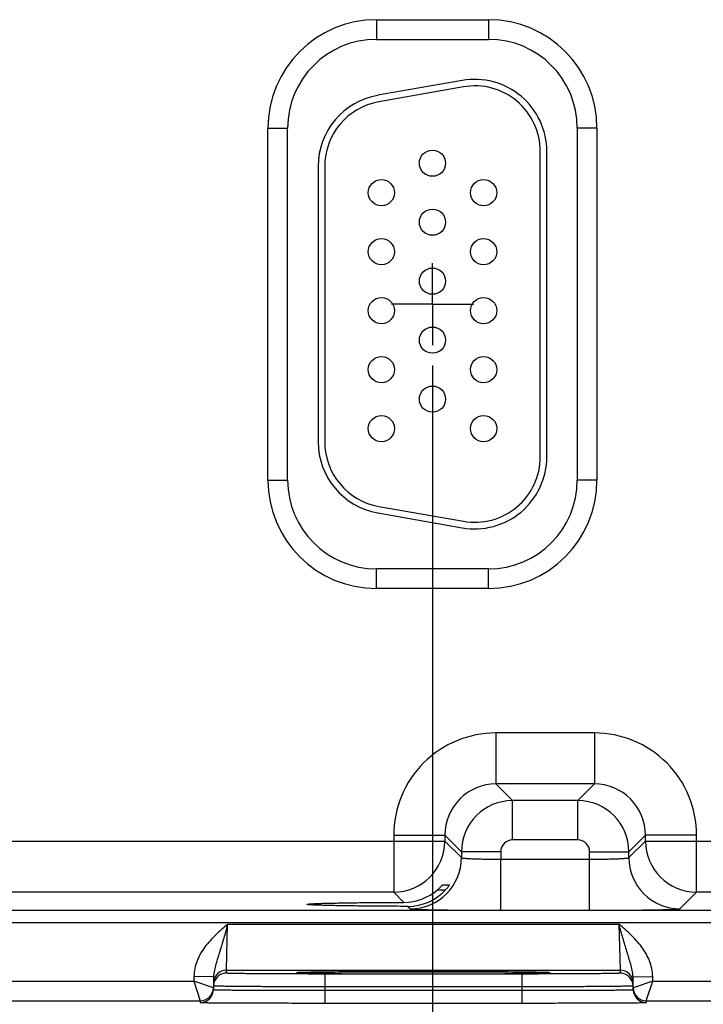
# Model space of a CAD drawing. Header units: inches. Extents: x 0 to 34, y 0 to 22.
# Tile 22 of 41: x 14.8 to 16.8, y 8.1 to 11.1. Entities that reach past the tile are written whole.
import ezdxf

# ---------------------------------------------------------------- set-up
doc = ezdxf.new("R2010")
doc.units = ezdxf.units.IN
doc.header["$LTSCALE"] = 1.87
doc.header["$MEASUREMENT"] = 0
doc.linetypes.add('CENTER', pattern=[0.6, 0.375, -0.075, 0.075, -0.075])
doc.layers.get('0').update_dxf_attribs({"linetype": 'CONTINUOUS'})
doc.layers.add('02___PRT_ALL_AXES', color=7, linetype='CONTINUOUS')
doc.layers.add('DIMENSIONS', color=7, linetype='CONTINUOUS')
doc.styles.get("Standard").update_dxf_attribs({"font": 'txt', "width": 0.8})
doc.dimstyles.new('DIMSTYLE_1', dxfattribs={"dimtxt": 0.125, "dimasz": 0.18, "dimexe": 0.125, "dimexo": 0.0625, "dimgap": 0.03125, "dimtad": 0, "dimtih": 1, "dimtoh": 1, "dimlfac": 0.5, "dimzin": 4, "dimdsep": 46, "dimtxsty": 'STANDARD', "dimblk": '_FILLED', "dimblk1": '_FILLED', "dimblk2": '_FILLED', "dimcen": 0.09, "dimadec": 0, "dimazin": 0, "dimtp": 0.01, "dimtm": 0.01, "dimtfac": 1, "dimtofl": 0, "dimtmove": 0, "dimatfit": 3, "dimldrblk": '_FILLED', "dimfxl": 1, "dimtolj": 1, "dimtzin": 4, "dimarcsym": 0})

# ---------------------------------------------------------------- blocks, each defined once
blk = doc.blocks.new('*D8')
at = {"layer": 'DIMENSIONS', "color": 2, "linetype": 'CONTINUOUS'}
blk.add_line((16.0232, 10.049), (16.0232, 7.4074), dxfattribs=at)
at = {"layer": 'DIMENSIONS', "color": 2, "linetype": 'CONTINUOUS', "insert": (15.9607, 7.3449), "char_height": 0.125, "width": 1.225, "attachment_point": 3, "rotation": 90, "line_spacing_factor": 0.9}
blk.add_mtext('5.82{\\Ftxt.shx;\\W1.000000;\\H0.125000; }[147.7]', dxfattribs=at)
blk = doc.blocks.new('_FILLED')
at = {"color": 0, "linetype": 'BYBLOCK'}
blk.add_solid([(0, 0), (-1, 0.174), (-1, -0.174)], dxfattribs=at)
blk = doc.blocks.new('*D9')
at = {"layer": 'DIMENSIONS', "color": 2, "linetype": 'CONTINUOUS'}
blk.add_line((18.1332, 10.049), (18.1332, 7.4074), dxfattribs=at)
at = {"layer": 'DIMENSIONS', "color": 2, "linetype": 'CONTINUOUS', "insert": (18.0707, 7.3449), "char_height": 0.125, "width": 1.225, "attachment_point": 3, "rotation": 90, "line_spacing_factor": 0.9}
blk.add_mtext('6.87{\\Ftxt.shx;\\W1.000000;\\H0.125000; }[174.5]', dxfattribs=at)
blk = doc.blocks.new('*D10')
at = {"layer": 'DIMENSIONS', "color": 2, "linetype": 'CONTINUOUS'}
blk.add_line((20.2432, 10.049), (20.2432, 7.4074), dxfattribs=at)
at = {"layer": 'DIMENSIONS', "color": 2, "linetype": 'CONTINUOUS', "insert": (20.1807, 7.3449), "char_height": 0.125, "width": 1.225, "attachment_point": 3, "rotation": 90, "line_spacing_factor": 0.9}
blk.add_mtext('7.93{\\Ftxt.shx;\\W1.000000;\\H0.125000; }[201.3]', dxfattribs=at)
blk = doc.blocks.new('*D11')
at = {"layer": 'DIMENSIONS', "color": 2, "linetype": 'CONTINUOUS'}
blk.add_line((21.2982, 10.429), (21.2982, 7.4074), dxfattribs=at)
at = {"layer": 'DIMENSIONS', "color": 2, "linetype": 'CONTINUOUS', "insert": (21.2357, 7.3449), "char_height": 0.125, "width": 1.225, "attachment_point": 3, "rotation": 90, "line_spacing_factor": 0.9}
blk.add_mtext('8.45{\\Ftxt.shx;\\W1.000000;\\H0.125000; }[214.7]', dxfattribs=at)
blk = doc.blocks.new('*D12')
at = {"layer": 'DIMENSIONS', "color": 2, "linetype": 'CONTINUOUS'}
blk.add_line((22.3532, 10.049), (22.3532, 7.4074), dxfattribs=at)
at = {"layer": 'DIMENSIONS', "color": 2, "linetype": 'CONTINUOUS', "insert": (22.2907, 7.3449), "char_height": 0.125, "width": 1.225, "attachment_point": 3, "rotation": 90, "line_spacing_factor": 0.9}
blk.add_mtext('8.98{\\Ftxt.shx;\\W1.000000;\\H0.125000; }[228.1]', dxfattribs=at)
blk = doc.blocks.new('*D13')
at = {"layer": 'DIMENSIONS', "color": 2, "linetype": 'CONTINUOUS'}
blk.add_line((24.4632, 10.049), (24.4632, 7.4074), dxfattribs=at)
at = {"layer": 'DIMENSIONS', "color": 2, "linetype": 'CONTINUOUS', "insert": (24.4007, 7.3449), "char_height": 0.125, "width": 1.325, "attachment_point": 3, "rotation": 90, "line_spacing_factor": 0.9}
blk.add_mtext('10.04{\\Ftxt.shx;\\W1.000000;\\H0.125000; }[254.9]', dxfattribs=at)
blk = doc.blocks.new('*D14')
at = {"layer": 'DIMENSIONS', "color": 2, "linetype": 'CONTINUOUS'}
blk.add_line((26.5732, 10.049), (26.5732, 7.4074), dxfattribs=at)
at = {"layer": 'DIMENSIONS', "color": 2, "linetype": 'CONTINUOUS', "insert": (26.5107, 7.3449), "char_height": 0.125, "width": 1.325, "attachment_point": 3, "rotation": 90, "line_spacing_factor": 0.9}
blk.add_mtext('11.09{\\Ftxt.shx;\\W1.000000;\\H0.125000; }[281.7]', dxfattribs=at)
blk = doc.blocks.new('*D15')
at = {"layer": 'DIMENSIONS', "color": 2, "linetype": 'CONTINUOUS'}
blk.add_line((28.6832, 10.049), (28.6832, 7.4074), dxfattribs=at)
at = {"layer": 'DIMENSIONS', "color": 2, "linetype": 'CONTINUOUS', "insert": (28.6207, 7.3449), "char_height": 0.125, "width": 1.325, "attachment_point": 3, "rotation": 90, "line_spacing_factor": 0.9}
blk.add_mtext('12.15{\\Ftxt.shx;\\W1.000000;\\H0.125000; }[308.5]', dxfattribs=at)

msp = doc.modelspace()

# ---------------------------------------------------------------- linework, layer by layer
at = {"color": 7, "linetype": 'CONTINUOUS'}
for p, q in [((15.8522, 11.1045), (15.8522, 11.0445)), ((15.8522, 11.1045), (16.1942, 11.1045)), ((16.1942, 11.1045), (16.1942, 11.0445)), ((15.8522, 11.0445), (16.1942, 11.0445)), ((16.114, 10.9192), (15.856, 10.8737)), ((16.1174, 10.8995), (15.8594, 10.854)), ((15.5211, 9.6995), (15.5211, 10.7735)), ((15.5211, 10.7735), (15.5811, 10.7735)), ((15.5811, 9.6995), (15.5811, 10.7735)), ((16.5252, 10.7735), (16.4652, 10.7735)), ((16.4652, 10.7735), (16.4652, 9.6995)), ((16.5252, 10.7735), (16.5252, 9.6995)), ((16.3522, 9.7705), (16.3522, 10.7025)), ((16.3722, 9.7705), (16.3722, 10.7025)), ((15.6742, 10.657), (15.6742, 9.816)), ((15.6942, 10.657), (15.6942, 9.816)), ((15.5211, 9.6995), (15.5811, 9.6995)), ((16.5252, 9.6995), (16.4652, 9.6995)), ((15.8594, 9.619), (16.1174, 9.5735)), ((15.856, 9.5993), (16.114, 9.5538)), ((16.1942, 9.4284), (15.8522, 9.4284)), ((15.8522, 9.3684), (15.8522, 9.4284)), ((16.1942, 9.3684), (16.1942, 9.4284)), ((16.1942, 9.3684), (15.8522, 9.3684)), ((16.5175, 8.9277), (16.2169, 8.9277)), ((16.2169, 8.9277), (16.2169, 8.7718)), ((16.5175, 8.9277), (16.5175, 8.7718)), ((16.5175, 8.7718), (16.2169, 8.7718)), ((16.2169, 8.7718), (16.2676, 8.721)), ((16.5175, 8.7718), (16.4668, 8.721)), ((16.4668, 8.721), (16.2676, 8.721)), ((16.2676, 8.6011), (16.2676, 8.721)), ((16.4668, 8.6011), (16.4668, 8.721)), ((14.5635, 8.5977), (16.0609, 8.5977)), ((15.9049, 8.6158), (16.0609, 8.6158)), ((15.9049, 8.6158), (15.9049, 8.4418)), ((16.0609, 8.6158), (16.1116, 8.5651)), ((16.0609, 8.6158), (16.0609, 8.5977)), ((16.0609, 8.5977), (16.1116, 8.547)), ((16.4668, 8.6011), (16.2676, 8.6011)), ((16.6735, 8.6158), (16.6227, 8.5651)), ((16.6227, 8.547), (16.6735, 8.5977)), ((16.8294, 8.6158), (16.6735, 8.6158)), ((16.6735, 8.5977), (16.6735, 8.6158)), ((16.6735, 8.5977), (18.1709, 8.5977)), ((16.8294, 8.4418), (16.8294, 8.6158)), ((16.2316, 8.5651), (16.1116, 8.5651)), ((16.1116, 8.5651), (16.1116, 8.547)), ((16.2316, 8.5651), (16.2316, 8.5423)), ((16.5028, 8.5651), (16.6227, 8.5651)), ((16.5028, 8.5423), (16.5028, 8.5651)), ((16.6227, 8.547), (16.6227, 8.5651)), ((16.2316, 8.5423), (16.5028, 8.5423)), ((16.2316, 8.3863), (16.2316, 8.5423)), ((16.5028, 8.3863), (16.5028, 8.5423)), ((16.0383, 8.4488), (16.0631, 8.4488)), ((16.0544, 8.4642), (16.075, 8.4642)), ((15.9049, 8.4418), (14.7194, 8.4418)), ((15.9049, 8.4418), (15.9361, 8.4106)), ((16.7787, 8.391), (16.8294, 8.4418)), ((18.0149, 8.4418), (16.8294, 8.4418)), ((29.5526, 8.3861), (12.8521, 8.3861)), ((15.9484, 8.3983), (15.9557, 8.391)), ((16.2316, 8.3863), (16.5028, 8.3863)), ((29.5526, 8.3481), (12.8521, 8.3481)), ((15.3947, 8.2038), (15.3978, 8.3438)), ((15.3978, 8.3438), (16.5925, 8.3438)), ((16.5925, 8.3438), (16.5956, 8.2038)), ((15.295, 8.1843), (15.2948, 8.17)), ((15.355, 8.1833), (15.295, 8.1843)), ((15.355, 8.1833), (15.3543, 8.1443)), ((15.3945, 8.1945), (15.3947, 8.2038)), ((15.3947, 8.2038), (16.5956, 8.2038)), ((15.6137, 8.1961), (15.6151, 8.1962)), ((15.6368, 8.1968), (15.6139, 8.1961)), ((15.6151, 8.1962), (15.6167, 8.1962)), ((15.6167, 8.1962), (15.6187, 8.1963)), ((15.6187, 8.1963), (15.6224, 8.1964)), ((15.6224, 8.1964), (15.6284, 8.1966)), ((15.6284, 8.1966), (15.6378, 8.1968)), ((15.6378, 8.1968), (15.6495, 8.197)), ((15.6495, 8.197), (15.6635, 8.1973)), ((15.6635, 8.1973), (15.6802, 8.1975)), ((15.6802, 8.1975), (15.7, 8.1977)), ((16.2959, 8.1918), (15.6944, 8.1918)), ((15.6944, 8.1918), (15.6944, 8.1525)), ((15.7, 8.1977), (15.724, 8.1979)), ((15.724, 8.1979), (15.7538, 8.1982)), ((15.7538, 8.1982), (15.7817, 8.1983)), ((15.7817, 8.1983), (15.8131, 8.1985)), ((15.8131, 8.1985), (15.848, 8.1987)), ((15.848, 8.1987), (15.8865, 8.1988)), ((15.8865, 8.1988), (15.9292, 8.1989)), ((15.9292, 8.1989), (15.9759, 8.1989)), ((15.9759, 8.1989), (16.0209, 8.1989)), ((16.0209, 8.1989), (16.0615, 8.1989)), ((16.0615, 8.1989), (16.0988, 8.1988)), ((16.0988, 8.1988), (16.1337, 8.1987)), ((16.1337, 8.1987), (16.1736, 8.1985)), ((16.1736, 8.1985), (16.2093, 8.1983)), ((16.2093, 8.1983), (16.2407, 8.1981)), ((16.2407, 8.1981), (16.268, 8.1979)), ((16.268, 8.1979), (16.2916, 8.1977)), ((16.2916, 8.1977), (16.3116, 8.1975)), ((16.2959, 8.1918), (16.2959, 8.1525)), ((16.3116, 8.1975), (16.3284, 8.1972)), ((16.3284, 8.1972), (16.3423, 8.197)), ((16.3423, 8.197), (16.3536, 8.1968)), ((16.3536, 8.1968), (16.3626, 8.1966)), ((16.3765, 8.1961), (16.3538, 8.1968)), ((16.3626, 8.1966), (16.3683, 8.1964)), ((16.3683, 8.1964), (16.3717, 8.1963)), ((16.3717, 8.1963), (16.3736, 8.1962)), ((16.3736, 8.1962), (16.3751, 8.1962)), ((16.5956, 8.2038), (16.5958, 8.1945)), ((16.6353, 8.1833), (16.6953, 8.1843)), ((16.636, 8.1443), (16.6353, 8.1833)), ((16.6956, 8.17), (16.6953, 8.1843)), ((14.5856, 8.17), (15.2948, 8.17)), ((15.3544, 8.1493), (15.2948, 8.17)), ((15.2948, 8.17), (15.3144, 8.11)), ((15.6944, 8.1525), (15.6943, 8.1426)), ((16.2959, 8.1525), (15.6944, 8.1525)), ((16.2959, 8.1525), (16.2961, 8.1426)), ((16.6956, 8.17), (16.6359, 8.1493)), ((16.6759, 8.11), (16.6956, 8.17)), ((16.6956, 8.17), (17.4048, 8.17)), ((15.6943, 8.1426), (16.2961, 8.1426)), ((15.6943, 8.1426), (15.6943, 8.1033)), ((16.2961, 8.1426), (16.2961, 8.1033)), ((14.5659, 8.11), (15.3144, 8.11)), ((15.3144, 8.11), (15.3143, 8.1049)), ((15.6943, 8.1033), (16.2961, 8.1033)), ((16.6759, 8.11), (17.4244, 8.11)), ((16.676, 8.1049), (16.6759, 8.11))]:
    msp.add_line(p, q, dxfattribs=at)
for points in [[(15.6121, 8.196), (15.6122, 8.196), (15.6125, 8.196), (15.6128, 8.196), (15.6132, 8.196), (15.6137, 8.1961)], [(16.3751, 8.1962), (16.3764, 8.1961), (16.3769, 8.1961), (16.3774, 8.196), (16.3777, 8.196), (16.378, 8.196), (16.3782, 8.196)]]:
    msp.add_lwpolyline(points, dxfattribs=at)
for centre in [(16.0232, 10.6665), (15.8672, 10.5765), (16.1792, 10.5765), (16.0232, 10.4865), (15.8672, 10.3965), (16.1792, 10.3965), (16.0232, 10.3065), (15.8672, 10.2165), (16.1792, 10.2165), (16.0232, 10.1265), (15.8672, 10.0365), (16.1792, 10.0365), (16.0232, 9.9465), (15.8672, 9.8565), (16.1792, 9.8565)]:
    msp.add_circle(centre, 0.04, dxfattribs=at)
for centre, radius, start, end in [((15.8522, 10.7735), 0.3311, 90, 180), ((16.1942, 10.7735), 0.3311, 0, 90), ((15.8522, 10.7735), 0.2711, 90, 180), ((16.1942, 10.7735), 0.2711, 0, 90), ((16.1522, 10.7025), 0.22, 0, 100), ((16.1522, 10.7025), 0.2, 0, 100), ((15.8942, 10.657), 0.22, 100, 180), ((15.8942, 10.657), 0.2, 100, 180), ((15.8942, 9.816), 0.22, 180, 260), ((15.8942, 9.816), 0.2, 180, 260), ((16.1522, 9.7705), 0.22, 260, 360), ((16.1522, 9.7705), 0.2, 260, 360), ((15.8522, 9.6995), 0.3311, 180, 270), ((15.8522, 9.6995), 0.2711, 180, 270), ((16.1942, 9.6995), 0.3311, 270, 360), ((16.1942, 9.6995), 0.2711, 270, 360), ((16.2168, 8.6158), 0.3119, 89.9965, 180.0035), ((16.5175, 8.6158), 0.3119, 359.9966, 90.0034), ((16.2168, 8.6159), 0.1559, 89.9717, 180.0282), ((16.5176, 8.6159), 0.1559, 359.9717, 90.0282), ((16.2676, 8.565), 0.156, 90.0148, 179.9847), ((16.4667, 8.565), 0.156, 0.0148, 89.9847), ((15.9049, 8.5978), 0.156, 270.0209, 359.9791), ((16.2676, 8.5651), 0.036, 89.9965, 180.0035), ((16.4668, 8.5651), 0.036, 359.9965, 90.0035), ((16.8295, 8.5978), 0.156, 180.0209, 269.9791), ((15.9556, 8.5471), 0.156, 270.0209, 359.9791), ((16.7788, 8.5471), 0.156, 180.0209, 269.9791), ((15.9356, 8.5678), 0.1572, 270.194, 310.7846), ((15.9488, 8.5531), 0.1547, 269.8484, 317.6119), ((15.3947, 8.1638), 0.04, 89.9997, 179.0001), ((15.3945, 8.1545), 0.04, 89.9993, 161.1986), ((16.5956, 8.1638), 0.04, 0.9999, 90.0003), ((16.5958, 8.1545), 0.04, 18.8014, 90.0007), ((15.3144, 8.15), 0.04, 270.0018, 359), ((15.3141, 8.145), 0.0402, 341.2526, 358.9472), ((15.3948, 8.1544), 0.0402, 161.2521, 178.9472), ((16.5956, 8.1544), 0.0402, 1.0528, 18.7479), ((16.6759, 8.15), 0.04, 181.0012, 269.9999), ((16.6762, 8.145), 0.0402, 181.0528, 198.7474), ((15.3144, 8.1449), 0.04, 269.9998, 341.1981), ((16.676, 8.1449), 0.04, 198.8019, 270.0002)]:
    msp.add_arc(centre, radius, start, end, dxfattribs=at)
for points, knots in [([(16.1116, 8.547), (16.1117, 8.5469), (16.1119, 8.5467), (16.1125, 8.5465), (16.1133, 8.5463), (16.1149, 8.5459), (16.1176, 8.5456), (16.1217, 8.5451), (16.1268, 8.5447), (16.1329, 8.5443), (16.1399, 8.544), (16.1478, 8.5436), (16.1564, 8.5433), (16.1693, 8.5429), (16.1867, 8.5426), (16.2087, 8.5423), (16.2239, 8.5423), (16.2316, 8.5423)], [0, 0, 0, 0, 0.0028, 0.007571, 0.014536, 0.023747, 0.048912, 0.082936, 0.125538, 0.176336, 0.234864, 0.30058, 0.372871, 0.451062, 0.622161, 0.807461, 1, 1, 1, 1]), ([(16.5028, 8.5423), (16.5105, 8.5423), (16.5256, 8.5423), (16.5476, 8.5426), (16.5651, 8.5429), (16.578, 8.5433), (16.5866, 8.5436), (16.5945, 8.544), (16.6015, 8.5443), (16.6076, 8.5447), (16.6127, 8.5451), (16.6167, 8.5456), (16.6195, 8.5459), (16.6211, 8.5463), (16.6219, 8.5465), (16.6224, 8.5467), (16.6227, 8.5469), (16.6227, 8.547)], [0, 0, 0, 0, 0.192539, 0.377839, 0.548938, 0.627129, 0.69942, 0.765136, 0.823664, 0.874462, 0.917064, 0.951088, 0.976253, 0.985464, 0.992429, 0.9972, 1, 1, 1, 1]), ([(16.0383, 8.4488), (16.0393, 8.4496), (16.0412, 8.4513), (16.044, 8.4538), (16.0465, 8.4563), (16.0489, 8.4586), (16.0506, 8.4604), (16.0519, 8.4617), (16.0527, 8.4625), (16.0533, 8.4632), (16.0538, 8.4637), (16.0541, 8.464), (16.0542, 8.4641), (16.0543, 8.4642), (16.0544, 8.4642), (16.0544, 8.4642)], [0, 0, 0, 0, 0.173342, 0.342239, 0.503514, 0.653224, 0.785998, 0.843871, 0.894633, 0.937025, 0.969654, 0.981852, 0.991063, 0.997138, 1, 1, 1, 1]), ([(16.075, 8.4642), (16.075, 8.4642), (16.0749, 8.464), (16.0748, 8.4638), (16.0745, 8.4633), (16.0741, 8.4627), (16.0736, 8.4619), (16.0727, 8.4607), (16.0714, 8.4589), (16.0697, 8.4566), (16.0676, 8.454), (16.0654, 8.4514), (16.0639, 8.4496), (16.063, 8.4488)], [0, 0, 0, 0, 0.005255, 0.022281, 0.050416, 0.088609, 0.135787, 0.190901, 0.321103, 0.472317, 0.638833, 0.816044, 1, 1, 1, 1]), ([(15.6408, 8.4045), (15.6408, 8.4045), (15.6409, 8.4047), (15.6414, 8.4049), (15.6424, 8.4051), (15.6441, 8.4053), (15.6465, 8.4056), (15.6495, 8.4059), (15.6533, 8.4061), (15.6576, 8.4064), (15.6647, 8.4067), (15.6752, 8.4072), (15.6896, 8.4076), (15.7063, 8.4081), (15.7253, 8.4085), (15.7463, 8.4089), (15.7692, 8.4093), (15.7939, 8.4096), (15.8297, 8.41), (15.8773, 8.4103), (15.9161, 8.4105), (15.9361, 8.4106)], [0, 0, 0, 0, 0.000545, 0.001528, 0.005113, 0.010953, 0.019065, 0.02944, 0.042053, 0.056876, 0.073884, 0.114342, 0.16316, 0.219936, 0.284205, 0.355522, 0.433341, 0.517029, 0.605954, 0.796807, 1, 1, 1, 1]), ([(15.9484, 8.3983), (15.9277, 8.3984), (15.8875, 8.3986), (15.8381, 8.3989), (15.8009, 8.3993), (15.7751, 8.3996), (15.7512, 8.4), (15.7292, 8.4004), (15.7094, 8.4008), (15.6919, 8.4013), (15.6768, 8.4017), (15.6658, 8.4022), (15.6584, 8.4026), (15.6538, 8.4028), (15.6499, 8.4031), (15.6467, 8.4033), (15.6442, 8.4036), (15.6425, 8.4039), (15.6414, 8.4041), (15.6409, 8.4043), (15.6408, 8.4044), (15.6408, 8.4045)], [0, 0, 0, 0, 0.201685, 0.391972, 0.480884, 0.564697, 0.642725, 0.714312, 0.7789, 0.835998, 0.885101, 0.925812, 0.942934, 0.957854, 0.970539, 0.980958, 0.989089, 0.994929, 0.998498, 0.999468, 1, 1, 1, 1]), ([(15.9557, 8.391), (15.9557, 8.391), (15.9559, 8.3909), (15.9565, 8.3907), (15.9577, 8.3905), (15.9595, 8.3903), (15.962, 8.3901), (15.9651, 8.3899), (15.9689, 8.3896), (15.9733, 8.3894), (15.9803, 8.3891), (15.9906, 8.3888), (16.0045, 8.3884), (16.0207, 8.388), (16.0388, 8.3877), (16.0587, 8.3874), (16.0803, 8.3871), (16.1032, 8.3869), (16.1361, 8.3866), (16.179, 8.3864), (16.2139, 8.3863), (16.2316, 8.3863)], [0, 0, 0, 0, 0.000833, 0.002206, 0.006659, 0.013424, 0.022498, 0.033865, 0.047502, 0.063379, 0.081459, 0.124054, 0.174892, 0.233495, 0.299314, 0.37173, 0.450061, 0.533571, 0.621473, 0.807113, 1, 1, 1, 1]), ([(16.5028, 8.3863), (16.5205, 8.3863), (16.5553, 8.3864), (16.5983, 8.3866), (16.6311, 8.3869), (16.6541, 8.3871), (16.6757, 8.3874), (16.6956, 8.3877), (16.7137, 8.388), (16.7298, 8.3884), (16.7438, 8.3888), (16.7541, 8.3891), (16.7611, 8.3894), (16.7655, 8.3896), (16.7692, 8.3899), (16.7724, 8.3901), (16.7749, 8.3903), (16.7767, 8.3905), (16.7779, 8.3907), (16.7784, 8.3909), (16.7786, 8.391), (16.7787, 8.391)], [0, 0, 0, 0, 0.192887, 0.378527, 0.466429, 0.549939, 0.62827, 0.700686, 0.766505, 0.825108, 0.875946, 0.918541, 0.936621, 0.952498, 0.966135, 0.977502, 0.986576, 0.993341, 0.997794, 0.999167, 1, 1, 1, 1]), ([(15.3978, 8.3438), (15.3855, 8.3331), (15.3608, 8.3118), (15.3329, 8.2817), (15.3149, 8.2544), (15.3042, 8.2323), (15.2971, 8.2088), (15.2952, 8.1925), (15.295, 8.1843)], [0, 0, 0, 0, 0.250106, 0.500015, 0.625057, 0.75007, 0.875051, 1, 1, 1, 1]), ([(15.3978, 8.3438), (15.3939, 8.3295), (15.3881, 8.3083), (15.38, 8.2806), (15.3739, 8.2606), (15.3678, 8.2413), (15.362, 8.2223), (15.3569, 8.2031), (15.3551, 8.1899), (15.355, 8.1833)], [0, 0, 0, 0, 0.266693, 0.396035, 0.521429, 0.642945, 0.761729, 0.879894, 1, 1, 1, 1]), ([(16.6953, 8.1843), (16.6952, 8.1925), (16.6933, 8.2088), (16.6861, 8.2323), (16.6755, 8.2544), (16.6574, 8.2817), (16.6296, 8.3118), (16.6049, 8.3331), (16.5925, 8.3438)], [0, 0, 0, 0, 0.124944, 0.249922, 0.374933, 0.499972, 0.749883, 1, 1, 1, 1]), ([(16.6353, 8.1833), (16.6352, 8.1899), (16.6334, 8.2031), (16.6284, 8.2223), (16.6225, 8.2413), (16.6164, 8.2606), (16.6103, 8.2806), (16.6022, 8.3083), (16.5964, 8.3295), (16.5925, 8.3438)], [0, 0, 0, 0, 0.120104, 0.238267, 0.357051, 0.478567, 0.603962, 0.733306, 1, 1, 1, 1]), ([(15.6944, 8.1918), (15.6749, 8.1918), (15.6367, 8.1919), (15.5895, 8.192), (15.5535, 8.1921), (15.5283, 8.1923), (15.5048, 8.1924), (15.483, 8.1926), (15.4633, 8.1928), (15.4458, 8.193), (15.4328, 8.1932), (15.4235, 8.1933), (15.4176, 8.1934), (15.4123, 8.1936), (15.4077, 8.1937), (15.4037, 8.1938), (15.4005, 8.1939), (15.3983, 8.194), (15.3968, 8.1941), (15.396, 8.1942), (15.3954, 8.1942), (15.3949, 8.1943), (15.3947, 8.1944), (15.3945, 8.1944), (15.3945, 8.1945)], [0, 0, 0, 0, 0.195093, 0.382688, 0.4714, 0.555569, 0.634386, 0.707089, 0.77298, 0.831424, 0.881858, 0.903917, 0.923799, 0.941455, 0.956844, 0.969929, 0.980679, 0.989069, 0.992374, 0.995082, 0.997194, 0.998709, 0.999633, 1, 1, 1, 1]), ([(15.6139, 8.1961), (15.613, 8.1961), (15.6117, 8.196), (15.6102, 8.1959), (15.6093, 8.1958), (15.6086, 8.1958), (15.6081, 8.1957), (15.6079, 8.1956), (15.6077, 8.1956), (15.6077, 8.1955)], [0, 0, 0, 0, 0.433646, 0.604436, 0.744455, 0.853681, 0.932196, 0.980314, 1, 1, 1, 1]), ([(15.6077, 8.1955), (15.6077, 8.1955), (15.6079, 8.1954), (15.6081, 8.1954), (15.6086, 8.1953), (15.6093, 8.1952), (15.6102, 8.1951), (15.6117, 8.195), (15.6129, 8.195), (15.6138, 8.1949)], [0, 0, 0, 0, 0.019719, 0.067814, 0.146291, 0.255485, 0.39549, 0.566285, 1, 1, 1, 1]), ([(15.6138, 8.1949), (15.6163, 8.1948), (15.6222, 8.1946), (15.6376, 8.1942), (15.6635, 8.1937), (15.7019, 8.1933), (15.7492, 8.1929), (15.8038, 8.1926), (15.8867, 8.1922), (15.9952, 8.1921), (16.1037, 8.1922), (16.1865, 8.1926), (16.2412, 8.1929), (16.2884, 8.1933), (16.3268, 8.1937), (16.3527, 8.1942), (16.3681, 8.1946), (16.374, 8.1948), (16.3765, 8.1949)], [0, 0, 0, 0, 0.009733, 0.023176, 0.060749, 0.111598, 0.174181, 0.246609, 0.326696, 0.500002, 0.673307, 0.753394, 0.825822, 0.888405, 0.939252, 0.976824, 0.990267, 1, 1, 1, 1]), ([(16.3538, 8.1968), (16.3344, 8.1972), (16.2869, 8.1978), (16.2051, 8.1984), (16.1051, 8.1988), (15.9956, 8.199), (15.886, 8.1988), (15.7859, 8.1984), (15.7039, 8.1978), (15.6563, 8.1972), (15.6368, 8.1968)], [0, 0, 0, 0, 0.081205, 0.198703, 0.34232, 0.499617, 0.656968, 0.800741, 0.918483, 1, 1, 1, 1]), ([(16.5958, 8.1945), (16.5958, 8.1944), (16.5956, 8.1944), (16.5954, 8.1943), (16.5949, 8.1942), (16.5943, 8.1942), (16.5935, 8.1941), (16.5921, 8.194), (16.5898, 8.1939), (16.5866, 8.1938), (16.5827, 8.1937), (16.5781, 8.1936), (16.5728, 8.1934), (16.5668, 8.1933), (16.5576, 8.1932), (16.5445, 8.193), (16.527, 8.1928), (16.5073, 8.1926), (16.4856, 8.1924), (16.462, 8.1923), (16.4369, 8.1921), (16.4008, 8.192), (16.3537, 8.1919), (16.3154, 8.1918), (16.2959, 8.1918)], [0, 0, 0, 0, 0.000367, 0.001291, 0.002806, 0.004918, 0.007626, 0.010931, 0.019321, 0.030071, 0.043156, 0.058545, 0.076201, 0.096083, 0.118142, 0.168576, 0.22702, 0.292911, 0.365614, 0.444431, 0.5286, 0.617312, 0.804907, 1, 1, 1, 1]), ([(16.3826, 8.1955), (16.3826, 8.1956), (16.3825, 8.1956), (16.3822, 8.1957), (16.3817, 8.1958), (16.381, 8.1958), (16.3802, 8.1959), (16.3786, 8.196), (16.3774, 8.1961), (16.3765, 8.1961)], [0, 0, 0, 0, 0.01972, 0.067826, 0.146319, 0.255527, 0.395541, 0.566335, 1, 1, 1, 1]), ([(16.3765, 8.1949), (16.3774, 8.195), (16.3787, 8.195), (16.3802, 8.1951), (16.3811, 8.1952), (16.3817, 8.1953), (16.3822, 8.1954), (16.3825, 8.1954), (16.3826, 8.1955), (16.3826, 8.1955)], [0, 0, 0, 0, 0.433718, 0.604513, 0.744518, 0.853711, 0.932187, 0.980281, 1, 1, 1, 1]), ([(15.3543, 8.1443), (15.3543, 8.1442), (15.3545, 8.1442), (15.3548, 8.1441), (15.3553, 8.1441), (15.356, 8.144), (15.357, 8.144), (15.3581, 8.1439), (15.3594, 8.1439), (15.3616, 8.1438), (15.3648, 8.1437), (15.3692, 8.1436), (15.3745, 8.1435), (15.3805, 8.1434), (15.3872, 8.1433), (15.3977, 8.1432), (15.4125, 8.143), (15.4323, 8.1429), (15.4546, 8.1428), (15.4793, 8.1427), (15.506, 8.1426), (15.5345, 8.1425), (15.5754, 8.1425), (15.6288, 8.1425), (15.6722, 8.1425), (15.6943, 8.1426)], [0, 0, 0, 0, 0.000343, 0.001258, 0.002769, 0.004877, 0.007583, 0.010886, 0.014783, 0.019274, 0.030023, 0.043108, 0.058497, 0.076155, 0.096038, 0.118099, 0.168538, 0.226987, 0.292883, 0.365592, 0.444414, 0.528589, 0.617304, 0.804905, 1, 1, 1, 1]), ([(15.6944, 8.1525), (15.6723, 8.1526), (15.629, 8.1527), (15.5755, 8.1529), (15.5347, 8.1531), (15.5062, 8.1532), (15.4795, 8.1534), (15.4548, 8.1536), (15.4325, 8.1538), (15.4127, 8.154), (15.3979, 8.1541), (15.3874, 8.1543), (15.3806, 8.1544), (15.3746, 8.1545), (15.3694, 8.1546), (15.365, 8.1547), (15.3618, 8.1547), (15.3596, 8.1548), (15.3583, 8.1549), (15.3572, 8.1549), (15.3562, 8.155), (15.3555, 8.155), (15.355, 8.155), (15.3547, 8.1551), (15.3545, 8.1551), (15.3545, 8.1552)], [0, 0, 0, 0, 0.195104, 0.382709, 0.471426, 0.555601, 0.634423, 0.707132, 0.773029, 0.831478, 0.881918, 0.90398, 0.923864, 0.941522, 0.956912, 0.969998, 0.980748, 0.985238, 0.989136, 0.992438, 0.995144, 0.997251, 0.998759, 0.99967, 1, 1, 1, 1]), ([(16.6358, 8.1552), (16.6358, 8.1551), (16.6356, 8.1551), (16.6354, 8.155), (16.6348, 8.155), (16.6341, 8.155), (16.6332, 8.1549), (16.6321, 8.1549), (16.6307, 8.1548), (16.6286, 8.1547), (16.6254, 8.1547), (16.6209, 8.1546), (16.6157, 8.1545), (16.6097, 8.1544), (16.6029, 8.1543), (16.5925, 8.1541), (16.5776, 8.154), (16.5578, 8.1538), (16.5355, 8.1536), (16.5109, 8.1534), (16.4842, 8.1532), (16.4556, 8.1531), (16.4148, 8.1529), (16.3614, 8.1527), (16.318, 8.1526), (16.2959, 8.1525)], [0, 0, 0, 0, 0.00033, 0.001241, 0.002749, 0.004856, 0.007562, 0.010864, 0.014762, 0.019252, 0.030002, 0.043087, 0.058478, 0.076136, 0.09602, 0.118081, 0.168521, 0.226971, 0.292867, 0.365577, 0.444399, 0.528574, 0.617291, 0.804896, 1, 1, 1, 1]), ([(16.2961, 8.1426), (16.3182, 8.1425), (16.3615, 8.1425), (16.415, 8.1425), (16.4558, 8.1425), (16.4843, 8.1426), (16.5111, 8.1427), (16.5357, 8.1428), (16.558, 8.1429), (16.5778, 8.143), (16.5927, 8.1432), (16.6031, 8.1433), (16.6099, 8.1434), (16.6159, 8.1435), (16.6211, 8.1436), (16.6256, 8.1437), (16.6288, 8.1438), (16.6309, 8.1439), (16.6323, 8.1439), (16.6334, 8.144), (16.6343, 8.144), (16.635, 8.1441), (16.6355, 8.1441), (16.6358, 8.1442), (16.636, 8.1442), (16.636, 8.1443)], [0, 0, 0, 0, 0.195095, 0.382696, 0.471411, 0.555586, 0.634408, 0.707117, 0.773013, 0.831462, 0.881901, 0.903962, 0.923845, 0.941503, 0.956892, 0.969977, 0.980726, 0.985217, 0.989114, 0.992417, 0.995123, 0.997231, 0.998742, 0.999657, 1, 1, 1, 1]), ([(15.3143, 8.1049), (15.3143, 8.1049), (15.3144, 8.1049), (15.3145, 8.1049), (15.3146, 8.1049), (15.3149, 8.1049), (15.3155, 8.1048), (15.3163, 8.1048), (15.3173, 8.1047), (15.3185, 8.1047), (15.32, 8.1047), (15.3224, 8.1046), (15.326, 8.1045), (15.331, 8.1045), (15.3368, 8.1044), (15.3435, 8.1043), (15.3511, 8.1042), (15.3628, 8.1041), (15.3794, 8.104), (15.4015, 8.1039), (15.4265, 8.1038), (15.454, 8.1037), (15.4839, 8.1036), (15.5157, 8.1035), (15.5493, 8.1034), (15.5843, 8.1034), (15.6328, 8.1033), (15.6696, 8.1033), (15.6943, 8.1033)], [0, 0, 0, 0, 0.000092, 0.000323, 0.000702, 0.001231, 0.002737, 0.004843, 0.007547, 0.010849, 0.014746, 0.019237, 0.029986, 0.043073, 0.058463, 0.076123, 0.096008, 0.118071, 0.168514, 0.226966, 0.292866, 0.365578, 0.444402, 0.528578, 0.617296, 0.7097, 0.8049, 1, 1, 1, 1]), ([(16.2961, 8.1033), (16.3208, 8.1033), (16.3575, 8.1033), (16.406, 8.1034), (16.441, 8.1034), (16.4746, 8.1035), (16.5065, 8.1036), (16.5363, 8.1037), (16.5639, 8.1038), (16.5888, 8.1039), (16.611, 8.104), (16.6276, 8.1041), (16.6393, 8.1042), (16.6468, 8.1043), (16.6535, 8.1044), (16.6593, 8.1045), (16.6643, 8.1045), (16.6679, 8.1046), (16.6703, 8.1047), (16.6718, 8.1047), (16.6731, 8.1047), (16.6741, 8.1048), (16.6749, 8.1048), (16.6754, 8.1049), (16.6757, 8.1049), (16.6759, 8.1049), (16.6759, 8.1049), (16.676, 8.1049), (16.676, 8.1049)], [0, 0, 0, 0, 0.1951, 0.2903, 0.382704, 0.471422, 0.555598, 0.634422, 0.707134, 0.773034, 0.831486, 0.881929, 0.903992, 0.923877, 0.941537, 0.956927, 0.970014, 0.980763, 0.985254, 0.989151, 0.992453, 0.995157, 0.997263, 0.998769, 0.999298, 0.999677, 0.999908, 1, 1, 1, 1])]:
    msp.add_open_spline(points, degree=3, knots=knots, dxfattribs=at)
at = {"layer": '02___PRT_ALL_AXES', "color": 7, "linetype": 'CENTER'}
for q in [(16.0232, 10.3615), (15.8982, 10.2365), (16.0232, 10.1115), (16.1482, 10.2365)]:
    msp.add_line((16.0232, 10.2365), q, dxfattribs=at)

# ---------------------------------------------------------------- dimensions: what is measured, and where the dimension line sits
at = {"layer": 'DIMENSIONS', "color": 2, "linetype": 'CONTINUOUS'}
for feature_location, offset, origin, picture, middle in [((21.2982, 10.429), (0, -3.0215), (4.393, 10.4915), '*D11', (21.2982, 6.7324)), ((16.0232, 10.049), (0, -2.6415), (4.393, 10.1115), '*D8', (16.0232, 6.7324)), ((18.1332, 10.049), (0, -2.6415), (4.393, 10.1115), '*D9', (18.1332, 6.7324)), ((20.2432, 10.049), (0, -2.6415), (4.393, 10.1115), '*D10', (20.2432, 6.7324)), ((22.3532, 10.049), (0, -2.6415), (4.393, 10.1115), '*D12', (22.3532, 6.7324)), ((24.4632, 10.049), (0, -2.6415), (4.393, 10.1115), '*D13', (24.4632, 6.6824)), ((26.5732, 10.049), (0, -2.6415), (4.393, 10.1115), '*D14', (26.5732, 6.6824)), ((28.6832, 10.049), (0, -2.6415), (4.393, 10.1115), '*D15', (28.6832, 6.6824))]:
    dim = msp.add_ordinate_dim(feature_location=feature_location, offset=offset, dtype=1, origin=origin, dimstyle='DIMSTYLE_1', dxfattribs=at)
    dim.commit()
    dim.dimension.update_dxf_attribs({"geometry": picture, "text_midpoint": middle})

doc.saveas('drawing.dxf')
